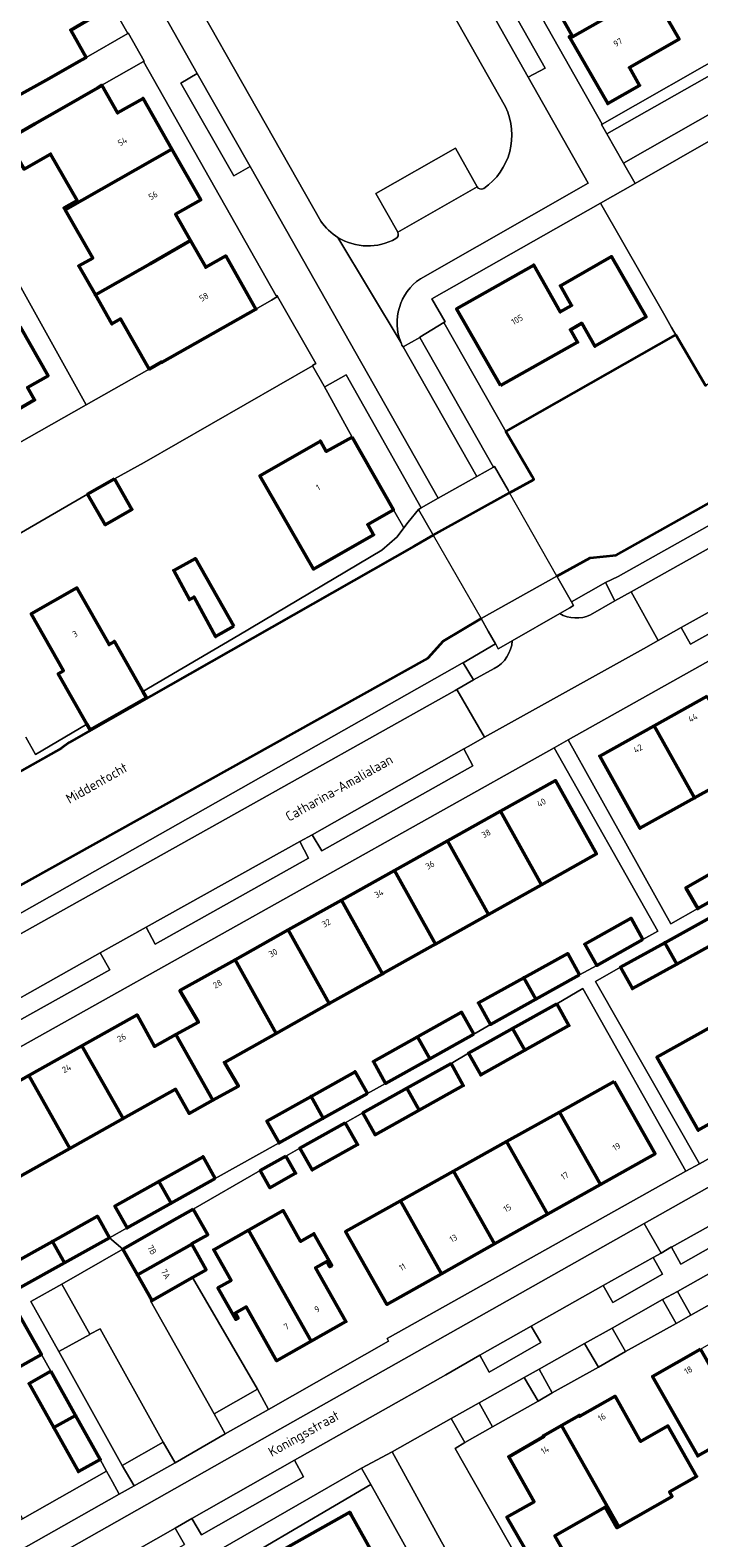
# Model space of a CAD drawing. Header units: metres. Extents: x 113441 to 115918, y 474822 to 477887.
# Tile 121 of 145: x 114702 to 114770, y 476529 to 476683. Entities that reach past the tile are written whole.
import ezdxf
from ezdxf.enums import TextEntityAlignment as Align

# ---------------------------------------------------------------- set-up
doc = ezdxf.new("R2010")
doc.units = ezdxf.units.M
for name, color, linetype, lineweight in [('B-WE-GK-BESCHOEIING-G', 252, 'GK-BESCHOEIING', 35), ('B-WE-GR-GRAS-GV', 252, 'Continuous', 13), ('B-WE-GR-GROENVOORZIENING-GV', 252, 'Continuous', 18), ('B-WE-KW-KUNSTWERK_DEK-GV', 252, 'Continuous', 18), ('B-WE-KW-KUNSTWERK_LANDHOOFD-GV', 252, 'Continuous', 18), ('B-WE-OG-BEBOUWING-GV', 7, 'Continuous', 50), ('B-WE-OG-BEBOUWING-T18', 7, 'Continuous', 50), ('B-WE-OG-TERREIN_ERF-GV', 252, 'Continuous', 18), ('B-WE-OG-TOPOGRAFIE-T18', 7, 'Continuous', 18), ('B-WE-OG-WATER-GV', 252, 'Continuous', 18), ('B-WE-OG-WATER_SLOOT-GV', 252, 'Continuous', 18), ('B-WE-VH-VERHARDING_GESLOTEN-GV', 252, 'Continuous', 18), ('B-WE-VH-VERHARDING_OPEN-GV', 252, 'Continuous', 18)]:
    doc.layers.add(name, color=color, linetype=linetype, lineweight=lineweight)
doc.styles.add('NLCS-ISO-ANNOTATIEF-T18', font='NLCS-ISO.ttf', dxfattribs={"height": 1.8})
doc.linetypes.add('GK-BESCHOEIING', pattern='A,30,-5,[1,NLCS.SHX,S=1,R=0,X=0,Y=0],-5', length=40)

msp = doc.modelspace()

# ---------------------------------------------------------------- linework, layer by layer
at = {"layer": 'B-WE-GK-BESCHOEIING-G', "ltscale": 0.5, "flags": 128}
for points in [[(114755.582, 476626.985), (114758.985, 476628.871), (114761.623, 476629.154), (114817.588, 476660.536), (114818.929, 476662.206), (114820.799, 476664.534), (114865.669, 476689.473), (114867.183, 476690.314)], [(114753.042, 476637.158), (114750.371, 476641.766), (114767.701, 476651.627)], [(114767.701, 476651.627), (114770.727, 476646.467), (114770.847, 476646.535)], [(114750.751, 476635.507), (114753.21, 476636.868), (114753.042, 476637.158)], [(114742.971, 476631.164), (114750.751, 476635.507)], [(114742.971, 476631.164), (114741.014, 476630.05)], [(114741.014, 476630.05), (114705.845, 476610.022), (114705.038, 476609.458), (114674.049, 476591.991), (114671.857, 476590.779), (114671.266, 476591.858)], [(114747.837, 476622.666), (114743.965, 476620.358), (114742.416, 476618.624), (114679.101, 476583.357), (114674.981, 476584.965), (114671.865, 476583.184), (114667.144, 476580.486), (114666.882, 476576.921)]]:
    msp.add_lwpolyline(points, dxfattribs=at)
at = {"layer": 'B-WE-GR-GRAS-GV'}
for points in [[(114730.574, 476709.782), (114726.228, 476707.341), (114726.041, 476707.674), (114725.677, 476707.473), (114715.841, 476701.791), (114715.476, 476701.584), (114715.693, 476701.199), (114713.174, 476699.798), (114711.637, 476698.942), (114711.334, 476698.773), (114731.496, 476663.224)], [(114750.321, 476674.899), (114730.574, 476709.782)], [(114739.348, 476662.09), (114737.095, 476666.061), (114745.248, 476670.675), (114747.432, 476666.741)], [(114748.11, 476666.554), (114748.111, 476666.555), (114748.113, 476666.556)]]:
    msp.add_lwpolyline(points, dxfattribs=at)
for points in [[(114748.113, 476666.556, 0.3701654), (114750.321, 476674.899)], [(114747.432, 476666.741, 0.4140724), (114748.11, 476666.554)], [(114731.496, 476663.224, 0.1048038), (114733.25, 476661.562)], [(114733.25, 476661.562, 0.2712083), (114739.154, 476661.439)], [(114739.154, 476661.439, 0.3996546), (114739.348, 476662.09)]]:
    msp.add_lwpolyline(points, format="xyb", dxfattribs=at)
at = {"layer": 'B-WE-GR-GROENVOORZIENING-GV'}
for points in [[(114824.626, 476659.956), (114826.13, 476660.784), (114826.287, 476660.871), (114864.529, 476682.368), (114864.578, 476682.396), (114865.998, 476683.216), (114866.281, 476683.367), (114865.559, 476684.609), (114868.645, 476686.424), (114861.444, 476683.896), (114828.266, 476666.531), (114823.256, 476663.164), (114819.842, 476659.597), (114761.841, 476626.947), (114760.547, 476626.356), (114761.487, 476624.48), (114763.144, 476625.388), (114764.305, 476626.041), (114781.706, 476635.818), (114805.477, 476649.123), (114807.246, 476650.114), (114808.759, 476650.95)], [(114744.056, 476652.89), (114741.584, 476651.371), (114741.595, 476651.352), (114749.115, 476638.132), (114749.226, 476638.195), (114750.608, 476635.759), (114750.751, 476635.507), (114753.21, 476636.868), (114753.042, 476637.158), (114750.371, 476641.766)], [(114731.852, 476646.396), (114734.683, 476641.184), (114738.91, 476633.751), (114739.953, 476631.916), (114740.414, 476632.522), (114741.458, 476633.808), (114741.745, 476633.97), (114734.086, 476647.544), (114731.904, 476646.307)], [(114722.929, 476602.837), (114744.036, 476614.692), (114745.187, 476615.339), (114745.362, 476615.437), (114747.08, 476616.423), (114746.013, 476618.17), (114745.922, 476618.126), (114679.413, 476580.454), (114675.168, 476581.789), (114673.31, 476580.694), (114668.965, 476578.133), (114666.882, 476576.921), (114657.227, 476571.48), (114657.963, 476570.173), (114651.725, 476566.496), (114652.905, 476564.823), (114653.403, 476566.479), (114661.676, 476571.135), (114662.708, 476569.27), (114663.661, 476569.794), (114665.177, 476570.628), (114666.836, 476571.541), (114674.963, 476576.013)], [(114777.168, 476556.042), (114775.753, 476558.447), (114767.879, 476554.016), (114769.253, 476551.6)], [(114705.093, 476554.751), (114701.938, 476552.978), (114704.782, 476547.872), (114707.941, 476549.621), (114707.926, 476549.647)], [(114767.752, 476550.746), (114766.354, 476553.167), (114761.228, 476550.269), (114762.584, 476547.867)], [(114759.808, 476546.267), (114758.395, 476548.693), (114753.753, 476546.084), (114755.099, 476543.65)], [(114752.236, 476545.215), (114747.646, 476542.626), (114749.003, 476540.193), (114753.68, 476542.797)], [(114726.149, 476541.974), (114725.028, 476544.049), (114720.615, 476541.526), (114721.753, 476539.465)], [(114746.203, 476538.578), (114744.796, 476541.032), (114738.781, 476537.63), (114743.815, 476528.443), (114752.074, 476513.86), (114754.202, 476515.066), (114757.262, 476516.801), (114746.915, 476534.97), (114745.192, 476537.995)], [(114715.417, 476538.629), (114711.252, 476536.233), (114712.45, 476534.18), (114716.63, 476536.531)], [(114710.918, 476533.324), (114710.244, 476534.565), (114709.648, 476535.662), (114701.075, 476530.8), (114693.786, 476526.685), (114689.492, 476524.298), (114690.134, 476523.194), (114690.836, 476521.988), (114694.986, 476524.288)], [(114736.594, 476534.304), (114735.66, 476535.978), (114717.035, 476525.264), (114718.079, 476523.404)]]:
    msp.add_lwpolyline(points, close=True, dxfattribs=at)
at = {"layer": 'B-WE-KW-KUNSTWERK_DEK-GV'}
msp.add_lwpolyline([(114750.751, 476635.507), (114750.608, 476635.759), (114749.226, 476638.195), (114749.115, 476638.132), (114747.4, 476637.164), (114743.475, 476634.947), (114741.745, 476633.97), (114741.458, 476633.808), (114742.884, 476631.316), (114742.971, 476631.164), (114747.837, 476622.666), (114748.569, 476621.388), (114749.31, 476620.092), (114749.603, 476619.582), (114749.877, 476619.74), (114751.024, 476620.4), (114755.859, 476623.18), (114756.886, 476623.771), (114757.277, 476623.996), (114757.054, 476624.39), (114756.246, 476625.814), (114755.582, 476626.985)], close=True, dxfattribs=at)
at = {"layer": 'B-WE-KW-KUNSTWERK_LANDHOOFD-GV'}
for points in [[(114750.751, 476635.507), (114750.608, 476635.759), (114749.226, 476638.195), (114749.115, 476638.132), (114747.4, 476637.164), (114743.475, 476634.947), (114741.745, 476633.97), (114741.458, 476633.808), (114742.884, 476631.316), (114742.971, 476631.164)], [(114755.859, 476623.18), (114756.886, 476623.771), (114757.277, 476623.996), (114757.054, 476624.39), (114756.246, 476625.814), (114755.582, 476626.985), (114747.837, 476622.666), (114748.569, 476621.388), (114749.31, 476620.092), (114749.336, 476620.047), (114749.603, 476619.582), (114749.877, 476619.74), (114751.024, 476620.4)]]:
    msp.add_lwpolyline(points, close=True, dxfattribs=at)
at = {"layer": 'B-WE-OG-BEBOUWING-GV'}
for points in [[(114765.563, 476686.821), (114762.887, 476691.513), (114754.516, 476686.783), (114757.105, 476682.191), (114756.846, 476682.052), (114756.939, 476681.889)], [(114705.628, 476689.378), (114694.76, 476683.152), (114697.548, 476678.286), (114696.155, 476677.498), (114697.873, 476674.46), (114700.666, 476676.04), (114703.472, 476677.627), (114707.127, 476679.695), (114707.563, 476679.941), (114705.986, 476682.729), (114708.567, 476684.198)], [(114765.563, 476686.821), (114756.939, 476681.889), (114760.759, 476675.214), (114764.015, 476677.068), (114762.972, 476678.888), (114768.043, 476681.788), (114765.371, 476686.495), (114765.662, 476686.646)], [(114716.308, 476670.569), (114713.366, 476675.749), (114710.768, 476674.274), (114709.175, 476677.09), (114708.742, 476676.84), (114705.085, 476674.735), (114702.326, 476673.147), (114699.509, 476671.526), (114701.227, 476668.531), (114703.941, 476670.069), (114706.635, 476665.341), (114705.307, 476664.584), (114705.429, 476664.371)], [(114716.308, 476670.569), (114705.429, 476664.371), (114708.231, 476659.452), (114706.817, 476658.649), (114708.502, 476655.692), (114714.101, 476658.886), (114718.217, 476661.234), (114716.685, 476663.933), (114719.25, 476665.389)], [(114718.217, 476661.234), (114714.101, 476658.886), (114708.502, 476655.692), (114710.187, 476652.734), (114711.079, 476653.246), (114713.976, 476648.121), (114715.279, 476648.861), (114715.304, 476648.825), (114724.877, 476654.24), (114721.795, 476659.672), (114719.76, 476658.517)], [(114749.817, 476646.438), (114757.691, 476650.861), (114756.957, 476652.146), (114758.112, 476652.805), (114759.451, 476650.46), (114764.679, 476653.444), (114761.16, 476659.61), (114755.935, 476656.629), (114757.076, 476654.62), (114755.92, 476653.963), (114753.207, 476658.736), (114745.347, 476654.269)], [(114691.016, 476651.34), (114696.506, 476641.61), (114699.852, 476643.549), (114702.312, 476644.988), (114701.586, 476646.263), (114703.677, 476647.455), (114700.881, 476652.39), (114698.791, 476651.199), (114696.835, 476654.651)], [(114734.683, 476641.184), (114732.049, 476639.725), (114731.45, 476640.78), (114725.283, 476637.25), (114730.751, 476627.717), (114736.885, 476631.216), (114736.291, 476632.26), (114738.91, 476633.751)], [(114710.449, 476636.929), (114707.715, 476635.351), (114709.509, 476632.244), (114712.232, 476633.817)], [(114722.633, 476621.892), (114718.701, 476628.79), (114716.5, 476627.576), (114718.089, 476624.611), (114718.574, 476624.871), (114720.765, 476620.828)], [(114713.354, 476615.236), (114710.443, 476620.336), (114709.897, 476620.021), (114706.616, 476625.804), (114701.958, 476623.162), (114705.254, 476617.35), (114704.713, 476617.038), (114707.641, 476611.89), (114707.962, 476611.325), (114713.721, 476614.594)], [(114770.902, 476614.742), (114765.51, 476611.74), (114769.617, 476604.364), (114775.011, 476607.362)], [(114765.51, 476611.74), (114759.942, 476608.64), (114764.05, 476601.27), (114769.617, 476604.364)], [(114749.841, 476603.001), (114754.009, 476595.511), (114759.609, 476598.651), (114755.445, 476606.134)], [(114749.841, 476603.001), (114744.429, 476599.976), (114748.601, 476592.48), (114754.009, 476595.511)], [(114744.429, 476599.976), (114739.018, 476596.951), (114743.192, 476589.448), (114748.601, 476592.48)], [(114739.018, 476596.951), (114733.606, 476593.925), (114737.784, 476586.416), (114737.839, 476586.447), (114742.939, 476589.306), (114743.192, 476589.448)], [(114774.477, 476595.626), (114773.261, 476597.768), (114768.731, 476595.195), (114769.934, 476593.076)], [(114733.606, 476593.925), (114728.177, 476590.89), (114732.359, 476583.375), (114737.784, 476586.416)], [(114764.357, 476589.931), (114763.141, 476592.093), (114758.422, 476589.44), (114759.639, 476587.277)], [(114772.375, 476589.924), (114771.16, 476592.126), (114766.575, 476589.596), (114767.807, 476587.403)], [(114728.177, 476590.89), (114722.747, 476587.855), (114726.933, 476580.333), (114732.359, 476583.375)], [(114767.807, 476587.403), (114766.575, 476589.596), (114762.069, 476587.11), (114763.284, 476584.908)], [(114722.747, 476587.855), (114717.13, 476584.714), (114719.009, 476581.481), (114716.723, 476580.224), (114720.483, 476573.513), (114723.097, 476574.963), (114721.665, 476577.38), (114726.933, 476580.333)], [(114757.893, 476586.3), (114756.681, 476588.49), (114752.201, 476586.009), (114753.418, 476583.822)], [(114753.418, 476583.822), (114752.201, 476586.009), (114747.579, 476583.45), (114748.791, 476581.26)], [(114755.555, 476583.361), (114751.058, 476580.845), (114752.305, 476578.617), (114756.802, 476581.131)], [(114716.723, 476580.224), (114714.522, 476579.013), (114712.756, 476582.221), (114707.134, 476579.071), (114711.333, 476571.639), (114716.679, 476574.637), (114718.061, 476572.169), (114720.483, 476573.513)], [(114747.103, 476580.266), (114745.856, 476582.496), (114741.359, 476579.981), (114742.605, 476577.752)], [(114742.605, 476577.752), (114741.359, 476579.981), (114736.862, 476577.466), (114738.108, 476575.238)], [(114752.305, 476578.617), (114751.058, 476580.845), (114746.561, 476578.33), (114747.807, 476576.102)], [(114771.388, 476581.027), (114765.78, 476577.901), (114769.999, 476570.461), (114775.566, 476573.588)], [(114707.134, 476579.071), (114701.708, 476576.031), (114705.908, 476568.596), (114711.333, 476571.639)], [(114744.78, 476577.251), (114740.283, 476574.736), (114741.529, 476572.507), (114746.027, 476575.021)], [(114701.708, 476576.031), (114696.281, 476572.991), (114700.483, 476565.554), (114705.908, 476568.596)], [(114736.244, 476574.196), (114734.997, 476576.426), (114730.5, 476573.911), (114731.747, 476571.682)], [(114761.415, 476575.428), (114755.851, 476572.317), (114760.007, 476564.922), (114765.585, 476568.057)], [(114731.747, 476571.682), (114730.5, 476573.911), (114726.003, 476571.396), (114727.249, 476569.168)], [(114741.529, 476572.507), (114740.283, 476574.736), (114735.786, 476572.22), (114737.032, 476569.993)], [(114755.851, 476572.317), (114750.445, 476569.295), (114754.608, 476561.888), (114760.007, 476564.922)], [(114733.996, 476571.22), (114729.371, 476568.632), (114730.617, 476566.405), (114735.242, 476568.992)], [(114750.445, 476569.295), (114745.038, 476566.272), (114749.207, 476558.852), (114754.608, 476561.888)], [(114720.732, 476565.525), (114719.485, 476567.755), (114714.988, 476565.24), (114716.235, 476563.011)], [(114727.939, 476567.808), (114725.329, 476566.335), (114726.308, 476564.595), (114728.922, 476566.067)], [(114745.038, 476566.272), (114739.631, 476563.249), (114743.807, 476555.817), (114749.207, 476558.852)], [(114716.235, 476563.011), (114714.988, 476565.24), (114710.491, 476562.725), (114711.737, 476560.497)], [(114739.631, 476563.249), (114734.026, 476560.115), (114738.239, 476552.688), (114743.807, 476555.817)], [(114709.933, 476559.486), (114708.708, 476561.676), (114704.123, 476559.111), (114705.357, 476556.926)], [(114718.482, 476562.406), (114716.843, 476561.472), (114711.305, 476558.317), (114712.798, 476555.697), (114718.338, 476558.821), (114718.321, 476558.85), (114719.972, 476559.791)], [(114724.125, 476560.257), (114730.526, 476548.937), (114734.064, 476550.934), (114730.968, 476556.42), (114732.1, 476557.059), (114732.395, 476556.536), (114732.621, 476556.664), (114730.803, 476559.886), (114729.435, 476559.115), (114727.666, 476562.25)], [(114724.125, 476560.257), (114720.585, 476558.265), (114722.354, 476555.13), (114721.005, 476554.368), (114722.823, 476551.146), (114723.058, 476551.278), (114722.763, 476551.801), (114723.887, 476552.435), (114726.988, 476546.94), (114730.526, 476548.937)], [(114705.357, 476556.926), (114704.123, 476559.111), (114699.608, 476556.586), (114700.833, 476554.396)], [(114718.338, 476558.821), (114712.798, 476555.697), (114714.265, 476553.123), (114714.29, 476553.078), (114718.412, 476555.426), (114719.805, 476556.219)], [(114698.113, 476551.088), (114700.819, 476546.353), (114703.002, 476547.574), (114700.327, 476552.34)], [(114770.217, 476548.112), (114765.333, 476545.336), (114769.936, 476537.22), (114774.833, 476539.998)], [(114703.967, 476545.858), (114701.737, 476544.611), (114704.252, 476540.114), (114706.481, 476541.361)], [(114756.032, 476540.318), (114761.886, 476529.997), (114767.33, 476533.088), (114767.066, 476533.551), (114769.827, 476535.128), (114766.891, 476540.282), (114764.115, 476538.71), (114761.514, 476543.305), (114757.906, 476541.262), (114757.855, 476541.351)], [(114706.481, 476541.361), (114704.252, 476540.114), (114706.768, 476535.617), (114708.995, 476536.863)], [(114756.032, 476540.318), (114754.209, 476539.284), (114754.255, 476539.21), (114750.661, 476537.135), (114753.256, 476532.545), (114750.479, 476530.975), (114753.435, 476525.824), (114756.296, 476527.447), (114755.369, 476529.083), (114760.501, 476531.994), (114761.695, 476529.888), (114761.886, 476529.997)], [(114734.586, 476531.217), (114734.498, 476531.374), (114734.447, 476531.465), (114727.378, 476527.511), (114727.429, 476527.42), (114727.517, 476527.263), (114730.554, 476521.839), (114737.621, 476525.792)]]:
    msp.add_lwpolyline(points, close=True, dxfattribs=at)
at = {"layer": 'B-WE-OG-TERREIN_ERF-GV'}
for points in [[(114703.869, 476696.321), (114698.12, 476706.316), (114696.001, 476705.112), (114699.081, 476699.69), (114697.05, 476698.536), (114698.591, 476695.82), (114700.133, 476693.104), (114702.688, 476694.558), (114705.628, 476689.378), (114708.567, 476684.198), (114705.986, 476682.729), (114707.563, 476679.941), (114711.805, 476682.383)], [(114768.934, 476701.878), (114766.359, 476706.303), (114761.319, 476703.443), (114760.002, 476705.781), (114746.182, 476697.948), (114746.3, 476697.698), (114760.194, 476673.124), (114774.026, 476681.015), (114772.827, 476683.159), (114777.993, 476686.084), (114774.869, 476691.535), (114772.218, 476690.035), (114769.3, 476695.191), (114766.33, 476700.439)], [(114762.887, 476691.513), (114765.563, 476686.821), (114765.662, 476686.646), (114765.371, 476686.495), (114768.043, 476681.788), (114762.972, 476678.888), (114764.015, 476677.068), (114760.759, 476675.214), (114756.939, 476681.889), (114756.846, 476682.052), (114757.105, 476682.191), (114754.516, 476686.783), (114751.863, 476691.487), (114749.137, 476696.321), (114757.464, 476701.026), (114760.213, 476696.204)], [(114713.428, 476679.52), (114709.175, 476677.09), (114710.768, 476674.274), (114713.366, 476675.749), (114716.308, 476670.569), (114719.25, 476665.389), (114716.685, 476663.933), (114718.217, 476661.234), (114719.76, 476658.517), (114721.795, 476659.672), (114724.877, 476654.24), (114726.47, 476655.178), (114727.081, 476655.537), (114727.024, 476655.637), (114726.928, 476655.598)], [(114705.429, 476664.371), (114705.307, 476664.584), (114706.635, 476665.341), (114703.941, 476670.069), (114701.227, 476668.531), (114699.509, 476671.526), (114695.175, 476669.032), (114695.425, 476668.598), (114698.045, 476664.046), (114699.789, 476661.015), (114698.689, 476660.392), (114707.553, 476644.475), (114713.976, 476648.121), (114711.079, 476653.246), (114710.187, 476652.734), (114708.502, 476655.692), (114706.817, 476658.649), (114708.231, 476659.452)], [(114767.701, 476651.627), (114767.508, 476651.964), (114767.275, 476652.373), (114766.573, 476653.601), (114760.027, 476665.065), (114742.836, 476655.297), (114744.178, 476652.965), (114744.056, 476652.89), (114750.371, 476641.766)], [(114749.817, 476646.438), (114745.347, 476654.269), (114753.207, 476658.736), (114755.92, 476653.963), (114757.076, 476654.62), (114755.935, 476656.629), (114761.16, 476659.61), (114764.679, 476653.444), (114759.451, 476650.46), (114758.112, 476652.805), (114756.957, 476652.146), (114757.691, 476650.861)], [(114790.236, 476607.272), (114794.831, 476609.827), (114799.322, 476612.323), (114800.531, 476610.148), (114801.732, 476610.866), (114791.227, 476629.646), (114756.72, 476610.297), (114767.187, 476591.527), (114769.934, 476593.076), (114768.731, 476595.195), (114773.261, 476597.768), (114777.79, 476600.34), (114779.019, 476598.176), (114780.759, 476599.136), (114779.513, 476601.364), (114784.01, 476603.879), (114788.507, 476606.394), (114789.754, 476604.164), (114791.445, 476605.097)], [(114722.633, 476621.892), (114720.765, 476620.828), (114718.574, 476624.871), (114718.089, 476624.611), (114716.5, 476627.576), (114718.701, 476628.79)], [(114785.801, 476613.359), (114780.406, 476610.361), (114775.011, 476607.362), (114769.617, 476604.364), (114764.05, 476601.27), (114759.942, 476608.64), (114765.51, 476611.74), (114770.902, 476614.742), (114776.294, 476617.745), (114781.687, 476620.747), (114787.079, 476623.749), (114792.648, 476626.85), (114796.756, 476619.448), (114791.195, 476616.357)], [(114784.985, 476599.731), (114784.885, 476599.909), (114781.878, 476598.169), (114783.126, 476595.939), (114778.628, 476593.425), (114774.13, 476590.911), (114772.884, 476593.139), (114771.16, 476592.126), (114772.375, 476589.924), (114767.807, 476587.403), (114763.284, 476584.908), (114762.069, 476587.11), (114759.52, 476585.65), (114770.12, 476567.044), (114782.331, 476573.864), (114795.306, 476581.271), (114793.924, 476583.743)], [(114771.388, 476581.027), (114776.798, 476584.043), (114782.208, 476587.059), (114787.749, 476590.148), (114791.954, 476582.794), (114786.366, 476579.655), (114780.966, 476576.622), (114775.566, 476573.588), (114769.999, 476570.461), (114765.78, 476577.901)], [(114738.417, 476548.921), (114738.254, 476549.213), (114738.569, 476549.389), (114768.738, 476566.272), (114758.225, 476584.909), (114755.555, 476583.361), (114756.802, 476581.131), (114752.305, 476578.617), (114747.807, 476576.102), (114746.561, 476578.33), (114744.78, 476577.251), (114746.027, 476575.021), (114741.529, 476572.507), (114737.032, 476569.993), (114735.786, 476572.22), (114733.996, 476571.22), (114735.242, 476568.992), (114730.617, 476566.405), (114729.371, 476568.632), (114727.939, 476567.808), (114728.922, 476566.067), (114726.308, 476564.595), (114725.329, 476566.335), (114718.482, 476562.406), (114719.972, 476559.791), (114718.321, 476558.85), (114718.338, 476558.821), (114719.805, 476556.219), (114718.412, 476555.426), (114725.028, 476544.049), (114726.149, 476541.974)], [(114743.807, 476555.817), (114738.239, 476552.688), (114734.026, 476560.115), (114739.631, 476563.249), (114745.038, 476566.272), (114750.445, 476569.295), (114755.851, 476572.317), (114761.415, 476575.428), (114765.585, 476568.057), (114760.007, 476564.922), (114754.608, 476561.888), (114749.207, 476558.852)], [(114726.988, 476546.94), (114723.887, 476552.435), (114722.763, 476551.801), (114723.058, 476551.278), (114722.823, 476551.146), (114721.005, 476554.368), (114722.354, 476555.13), (114720.585, 476558.265), (114724.125, 476560.257), (114727.666, 476562.25), (114729.435, 476559.115), (114730.803, 476559.886), (114732.621, 476556.664), (114732.395, 476556.536), (114732.1, 476557.059), (114730.968, 476556.42), (114734.064, 476550.934), (114730.526, 476548.937)], [(114774.833, 476539.998), (114769.936, 476537.22), (114765.333, 476545.336), (114770.217, 476548.112), (114774.92, 476550.786), (114779.624, 476553.459), (114784.327, 476556.133), (114789.03, 476558.806), (114793.914, 476561.582), (114798.553, 476553.451), (114793.656, 476550.674), (114788.95, 476548.005), (114784.244, 476545.336), (114779.539, 476542.667)], [(114701.737, 476544.611), (114703.967, 476545.858), (114703.002, 476547.574), (114700.819, 476546.353), (114698.113, 476551.088), (114691.746, 476547.458), (114694.834, 476541.943), (114697.863, 476536.536), (114701.075, 476530.8), (114709.648, 476535.662), (114708.995, 476536.863), (114706.768, 476535.617), (114704.252, 476540.114)], [(114761.886, 476529.997), (114761.695, 476529.888), (114760.501, 476531.994), (114755.369, 476529.083), (114756.296, 476527.447), (114753.435, 476525.824), (114750.479, 476530.975), (114753.256, 476532.545), (114750.661, 476537.135), (114754.255, 476539.21), (114754.209, 476539.284), (114756.032, 476540.318), (114757.855, 476541.351), (114757.906, 476541.262), (114761.514, 476543.305), (114764.115, 476538.71), (114766.891, 476540.282), (114769.827, 476535.128), (114767.066, 476533.551), (114767.33, 476533.088)]]:
    msp.add_lwpolyline(points, close=True, dxfattribs=at)
for points in [[(114777.993, 476686.084), (114782.573, 476677.941), (114781.388, 476677.264), (114763.548, 476667.072), (114760.027, 476665.065), (114766.573, 476653.601), (114767.275, 476652.373), (114767.508, 476651.964), (114767.701, 476651.627), (114770.727, 476646.467), (114770.847, 476646.535), (114806.345, 476666.643), (114806.109, 476667.039), (114804.048, 476670.491), (114803.99, 476670.458), (114794.358, 476664.931), (114791.926, 476669.192), (114793.003, 476669.827), (114790.332, 476674.487), (114791.913, 476675.39), (114791.241, 476676.561), (114794.914, 476678.66), (114792.661, 476682.59), (114795.398, 476684.147)], [(114671.171, 476623.823), (114707.553, 476644.475), (114698.689, 476660.392)], [(114700.881, 476652.39), (114703.677, 476647.455), (114701.586, 476646.263), (114702.312, 476644.988), (114699.852, 476643.549)], [(114701.428, 476610.571), (114702.385, 476608.811), (114707.641, 476611.89), (114704.713, 476617.038), (114705.254, 476617.35), (114701.958, 476623.162), (114706.616, 476625.804), (114709.897, 476620.021), (114710.443, 476620.336), (114713.354, 476615.236), (114723.128, 476620.961), (114737.706, 476629.665), (114739.277, 476631.027), (114739.953, 476631.916), (114738.91, 476633.751), (114736.291, 476632.26), (114736.885, 476631.216), (114730.751, 476627.717), (114725.283, 476637.25), (114731.45, 476640.78), (114732.049, 476639.725), (114734.683, 476641.184), (114731.852, 476646.396), (114730.658, 476648.453), (114713.474, 476638.608), (114710.449, 476636.929), (114712.232, 476633.817), (114709.509, 476632.244), (114707.715, 476635.351), (114678.731, 476618.569)], [(114752.201, 476586.009), (114756.681, 476588.49), (114757.893, 476586.3), (114759.639, 476587.277), (114758.422, 476589.44), (114763.141, 476592.093), (114764.357, 476589.931), (114765.859, 476590.778), (114755.281, 476609.489), (114670.312, 476561.869)], [(114701.708, 476576.031), (114707.134, 476579.071), (114712.756, 476582.221), (114714.522, 476579.013), (114716.723, 476580.224), (114719.009, 476581.481), (114717.13, 476584.714), (114722.747, 476587.855), (114728.177, 476590.89), (114733.606, 476593.925), (114739.018, 476596.951), (114744.429, 476599.976), (114749.841, 476603.001), (114755.445, 476606.134), (114759.609, 476598.651), (114754.009, 476595.511), (114748.601, 476592.48), (114743.192, 476589.448), (114742.939, 476589.306), (114737.839, 476586.447), (114737.784, 476586.416), (114732.359, 476583.375), (114726.933, 476580.333), (114721.665, 476577.38), (114723.097, 476574.963), (114720.483, 476573.513), (114718.061, 476572.169), (114716.679, 476574.637), (114711.333, 476571.639), (114705.908, 476568.596), (114700.483, 476565.554)], [(114699.608, 476556.586), (114704.123, 476559.111), (114708.708, 476561.676), (114709.933, 476559.486), (114711.737, 476560.497), (114710.491, 476562.725), (114714.988, 476565.24), (114719.485, 476567.755), (114720.732, 476565.525), (114727.249, 476569.168), (114726.003, 476571.396), (114730.5, 476573.911), (114734.997, 476576.426), (114736.244, 476574.196), (114738.108, 476575.238), (114736.862, 476577.466), (114741.359, 476579.981), (114745.856, 476582.496), (114747.103, 476580.266), (114748.791, 476581.26), (114747.579, 476583.45), (114752.201, 476586.009)], [(114777.168, 476556.042), (114769.253, 476551.6), (114767.752, 476550.746), (114762.584, 476547.867), (114759.808, 476546.267), (114755.099, 476543.65), (114753.68, 476542.797), (114749.003, 476540.193), (114746.203, 476538.578), (114745.192, 476537.995), (114746.915, 476534.97), (114757.262, 476516.801)], [(114755.828, 476499.825), (114736.594, 476534.304), (114718.079, 476523.404)], [(114727.378, 476527.511), (114734.447, 476531.465), (114734.498, 476531.374), (114734.586, 476531.217), (114737.621, 476525.792)]]:
    msp.add_lwpolyline(points, dxfattribs=at)
at = {"layer": 'B-WE-OG-WATER-GV'}
msp.add_lwpolyline([(114679.101, 476583.357), (114742.416, 476618.624), (114743.965, 476620.358), (114747.837, 476622.666), (114755.582, 476626.985), (114758.985, 476628.871), (114761.623, 476629.154), (114817.588, 476660.536), (114818.929, 476662.206), (114813.119, 476669.728), (114806.345, 476666.643), (114770.847, 476646.535), (114770.727, 476646.467), (114767.701, 476651.627), (114750.371, 476641.766), (114753.042, 476637.158), (114753.21, 476636.868), (114750.751, 476635.507), (114742.971, 476631.164), (114741.014, 476630.05), (114705.845, 476610.022), (114705.038, 476609.458), (114674.049, 476591.991)], dxfattribs=at)
at = {"layer": 'B-WE-OG-WATER_SLOOT-GV'}
for points in [[(114819.842, 476659.597), (114823.256, 476663.164), (114828.266, 476666.531), (114861.444, 476683.896), (114868.645, 476686.424), (114869.201, 476686.751), (114867.183, 476690.314), (114865.669, 476689.473), (114820.799, 476664.534), (114818.929, 476662.206), (114817.588, 476660.536), (114761.623, 476629.154), (114758.985, 476628.871), (114755.582, 476626.985), (114756.246, 476625.814), (114757.054, 476624.39), (114760.547, 476626.356), (114761.841, 476626.947)], [(114745.922, 476618.126), (114746.013, 476618.17), (114749.31, 476620.092), (114748.569, 476621.388), (114747.837, 476622.666), (114743.965, 476620.358), (114742.416, 476618.624), (114679.101, 476583.357), (114674.981, 476584.965), (114671.865, 476583.184), (114673.31, 476580.694), (114675.168, 476581.789), (114679.413, 476580.454)]]:
    msp.add_lwpolyline(points, close=True, dxfattribs=at)
msp.add_lwpolyline([(114674.049, 476591.991), (114705.038, 476609.458), (114705.845, 476610.022), (114741.014, 476630.05), (114742.971, 476631.164), (114742.884, 476631.316), (114741.458, 476633.808), (114740.414, 476632.522), (114739.953, 476631.916), (114739.277, 476631.027), (114737.706, 476629.665), (114723.128, 476620.961), (114713.354, 476615.236), (114713.721, 476614.594), (114707.962, 476611.325), (114707.641, 476611.89), (114702.385, 476608.811), (114701.428, 476610.571)], dxfattribs=at)
at = {"layer": 'B-WE-VH-VERHARDING_GESLOTEN-GV'}
for points in [[(114788.849, 476633.236), (114789.974, 476633.948), (114806.609, 476643.247), (114808.205, 476644.09), (114810.1, 476645.091), (114807.246, 476650.114), (114805.477, 476649.123), (114781.706, 476635.818), (114764.305, 476626.041), (114763.144, 476625.388), (114765.911, 476620.433), (114767.478, 476621.307), (114768.26, 476621.743)], [(114750.751, 476635.507), (114750.608, 476635.759), (114749.226, 476638.195), (114749.115, 476638.132), (114747.4, 476637.164), (114743.475, 476634.947), (114741.745, 476633.97), (114741.458, 476633.808), (114742.884, 476631.316), (114742.971, 476631.164), (114747.837, 476622.666), (114748.569, 476621.388), (114749.31, 476620.092), (114749.603, 476619.582), (114749.877, 476619.74), (114751.024, 476620.4), (114755.859, 476623.18), (114756.886, 476623.771), (114757.277, 476623.996), (114757.054, 476624.39), (114756.246, 476625.814), (114755.582, 476626.985)], [(114709.004, 476588.552), (114713.697, 476591.185), (114729.36, 476599.918), (114730.605, 476600.617), (114746.078, 476609.375), (114746.586, 476609.658), (114747.95, 476610.419), (114748.195, 476610.555), (114745.362, 476615.437), (114745.187, 476615.339), (114744.036, 476614.692), (114722.929, 476602.837), (114674.963, 476576.013), (114666.836, 476571.541), (114665.177, 476570.628), (114667.931, 476565.558), (114669.736, 476566.555), (114670.805, 476567.145), (114692.071, 476579.049), (114693.289, 476579.703)]]:
    msp.add_lwpolyline(points, close=True, dxfattribs=at)
for points in [[(114765.911, 476620.433), (114763.144, 476625.388), (114761.487, 476624.48), (114758.992, 476623.039)], [(114755.859, 476623.18), (114751.024, 476620.4)], [(114749.195, 476617.583), (114747.08, 476616.423), (114745.362, 476615.437), (114748.195, 476610.555), (114749.713, 476611.402), (114764.406, 476619.594), (114765.911, 476620.433)]]:
    msp.add_lwpolyline(points, dxfattribs=at)
for points in [[(114758.992, 476623.039, -0.2425669), (114755.859, 476623.18)], [(114751.024, 476620.4, -0.25997), (114749.195, 476617.583)]]:
    msp.add_lwpolyline(points, format="xyb", dxfattribs=at)
at = {"layer": 'B-WE-VH-VERHARDING_OPEN-GV'}
for points in [[(114701.156, 476772.767), (114703.828, 476768.113), (114709.203, 476758.561), (114707.553, 476757.609), (114712.157, 476749.491), (114713.849, 476750.43), (114725.098, 476730.568), (114723.401, 476729.568), (114724.091, 476728.349), (114724.583, 476727.479), (114727.071, 476723.082), (114727.564, 476722.212), (114728.155, 476721.08), (114729.877, 476722.04), (114735.056, 476712.891), (114740.901, 476702.601), (114739.237, 476701.605), (114744.15, 476692.972), (114745.834, 476693.929), (114754.378, 476678.837), (114752.651, 476677.923), (114758.749, 476667.118), (114741.656, 476657.343)], [(114752.651, 476677.923), (114744.15, 476692.972), (114739.237, 476701.605), (114728.155, 476721.08), (114727.564, 476722.212), (114724.62, 476720.491), (114730.717, 476709.87), (114730.574, 476709.782), (114750.321, 476674.899)], [(114711.637, 476698.942), (114705.448, 476709.679), (114705.241, 476710.038), (114701.892, 476708.083), (114702.085, 476707.742), (114704.618, 476703.303), (114704.703, 476703.349), (114708.252, 476697.13), (114713.69, 476687.538), (114718.903, 476678.288), (114724.303, 476668.798), (114743.475, 476634.947), (114747.4, 476637.164), (114739.884, 476650.397), (114739.776, 476650.586), (114739.73, 476650.689), (114739.686, 476650.792), (114733.25, 476661.562)], [(114731.496, 476663.224), (114711.334, 476698.773), (114711.637, 476698.942)], [(114739.686, 476650.792), (114739.73, 476650.689), (114739.776, 476650.586), (114739.884, 476650.397), (114741.595, 476651.352), (114741.584, 476651.371), (114744.056, 476652.89), (114744.178, 476652.965), (114742.836, 476655.297), (114760.027, 476665.065), (114763.548, 476667.072), (114762.372, 476669.146), (114760.68, 476672.131), (114760.136, 476673.091), (114760.194, 476673.124), (114746.3, 476697.698)], [(114703.869, 476696.321), (114711.805, 476682.383), (114711.864, 476682.432), (114713.478, 476679.537), (114713.428, 476679.52), (114726.928, 476655.598), (114727.024, 476655.637), (114727.081, 476655.537), (114730.976, 476648.684), (114730.634, 476648.495), (114730.658, 476648.453), (114731.852, 476646.396), (114731.904, 476646.307), (114734.086, 476647.544), (114741.745, 476633.97), (114743.475, 476634.947), (114724.303, 476668.798), (114722.632, 476667.839), (114717.225, 476677.318), (114718.903, 476678.288), (114713.69, 476687.538)], [(114699.509, 476671.526), (114702.326, 476673.147), (114705.085, 476674.735), (114708.742, 476676.84), (114709.175, 476677.09), (114713.428, 476679.52), (114713.478, 476679.537), (114711.864, 476682.432), (114711.805, 476682.383), (114707.563, 476679.941), (114707.127, 476679.695), (114703.472, 476677.627), (114700.666, 476676.04)], [(114741.656, 476657.343), (114758.749, 476667.118), (114752.651, 476677.923)], [(114747.432, 476666.741), (114739.348, 476662.09)], [(114748.113, 476666.556), (114748.111, 476666.555), (114748.11, 476666.554)], [(114733.25, 476661.562), (114739.686, 476650.792)], [(114755.281, 476609.489), (114756.72, 476610.297), (114791.227, 476629.646), (114792.578, 476630.401), (114792.558, 476630.436), (114810.025, 476640.152), (114814.046, 476642.401), (114817.77, 476644.443)], [(114789.781, 476631.57), (114769.202, 476620.072), (114768.26, 476621.743), (114767.478, 476621.307), (114765.911, 476620.433), (114764.406, 476619.594), (114749.713, 476611.402), (114748.195, 476610.555), (114747.95, 476610.419), (114746.586, 476609.658), (114746.078, 476609.375), (114747.017, 476607.651), (114731.586, 476598.963), (114730.605, 476600.617), (114729.36, 476599.918), (114730.256, 476598.217), (114714.605, 476589.433), (114713.697, 476591.185), (114709.004, 476588.552), (114709.97, 476586.815), (114694.249, 476578.037)], [(114761.487, 476624.48), (114760.547, 476626.356), (114757.054, 476624.39), (114757.277, 476623.996), (114756.886, 476623.771), (114755.859, 476623.18)], [(114758.992, 476623.039), (114761.487, 476624.48)], [(114751.024, 476620.4), (114749.877, 476619.74), (114749.603, 476619.582), (114749.336, 476620.047), (114749.31, 476620.092), (114746.013, 476618.17), (114747.08, 476616.423), (114749.195, 476617.583)], [(114670.312, 476561.869), (114755.281, 476609.489)], [(114774.477, 476595.626), (114769.934, 476593.076), (114767.187, 476591.527), (114756.72, 476610.297), (114755.281, 476609.489), (114765.859, 476590.778), (114764.357, 476589.931), (114759.639, 476587.277), (114757.893, 476586.3), (114753.418, 476583.822), (114748.791, 476581.26), (114747.103, 476580.266), (114742.605, 476577.752), (114738.108, 476575.238), (114736.244, 476574.196), (114731.747, 476571.682), (114727.249, 476569.168), (114720.732, 476565.525), (114716.235, 476563.011), (114711.737, 476560.497), (114709.933, 476559.486), (114711.305, 476558.317), (114716.843, 476561.472), (114718.482, 476562.406), (114725.329, 476566.335), (114727.939, 476567.808), (114729.371, 476568.632), (114733.996, 476571.22), (114735.786, 476572.22), (114740.283, 476574.736), (114744.78, 476577.251), (114746.561, 476578.33), (114751.058, 476580.845), (114755.555, 476583.361), (114758.225, 476584.909), (114768.738, 476566.272), (114770.12, 476567.044), (114759.52, 476585.65), (114762.069, 476587.11), (114766.575, 476589.596), (114771.16, 476592.126)], [(114839.023, 476605.783), (114835.475, 476603.768), (114814.102, 476591.629), (114814.191, 476591.472), (114812.912, 476590.769), (114812.826, 476590.915), (114807.605, 476587.992), (114807.756, 476587.736), (114800.299, 476583.532), (114800.06, 476583.97), (114795.306, 476581.271), (114782.331, 476573.864), (114770.12, 476567.044), (114768.738, 476566.272), (114738.569, 476549.389), (114738.254, 476549.213), (114738.417, 476548.921), (114726.149, 476541.974), (114721.753, 476539.465), (114716.63, 476536.531), (114712.45, 476534.18), (114710.918, 476533.324), (114694.986, 476524.288)], [(114690.686, 476519.483), (114691.253, 476519.637), (114691.8, 476519.862), (114691.982, 476519.965), (114726.521, 476539.518), (114764.472, 476560.947), (114765.569, 476561.566), (114775.38, 476567.101)], [(114778.112, 476562.411), (114768.23, 476556.806), (114767.265, 476558.522), (114767.25, 476558.549), (114766.21, 476557.925), (114765.393, 476557.459), (114766.339, 476555.766), (114761.265, 476552.868), (114760.283, 476554.605), (114752.963, 476550.467), (114753.936, 476548.779), (114748.657, 476545.752), (114747.702, 476547.5), (114744.257, 476545.493), (114728.819, 476536.795), (114729.747, 476535.091), (114719.319, 476529.181), (114718.345, 476530.843), (114716.628, 476529.866), (114717.607, 476528.176)], [(114700.327, 476552.34), (114703.002, 476547.574), (114703.967, 476545.858), (114706.481, 476541.361), (114708.995, 476536.863), (114709.648, 476535.662), (114710.244, 476534.565), (114710.918, 476533.324), (114712.45, 476534.18), (114711.252, 476536.233), (114704.782, 476547.872), (114701.938, 476552.978), (114705.093, 476554.751), (114711.305, 476558.317), (114709.933, 476559.486), (114705.357, 476556.926), (114700.833, 476554.396)], [(114717.035, 476525.264), (114735.66, 476535.978), (114738.781, 476537.63), (114744.796, 476541.032), (114747.646, 476542.626), (114752.236, 476545.215), (114753.753, 476546.084), (114758.395, 476548.693), (114761.228, 476550.269), (114766.354, 476553.167), (114767.879, 476554.016), (114775.753, 476558.447)]]:
    msp.add_lwpolyline(points, dxfattribs=at)
for points in [[(114744.15, 476692.972), (114752.651, 476677.923), (114754.378, 476678.837), (114745.834, 476693.929)], [(114780.231, 476679.3), (114781.388, 476677.264), (114782.573, 476677.941), (114777.993, 476686.084), (114772.827, 476683.159), (114774.026, 476681.015), (114760.194, 476673.124), (114760.136, 476673.091), (114760.68, 476672.131), (114778.538, 476682.277)], [(114780.231, 476679.3), (114778.538, 476682.277), (114760.68, 476672.131), (114762.372, 476669.146)], [(114718.903, 476678.288), (114717.225, 476677.318), (114722.632, 476667.839), (114724.303, 476668.798)], [(114781.388, 476677.264), (114780.231, 476679.3), (114762.372, 476669.146), (114763.548, 476667.072)], [(114745.248, 476670.675), (114737.095, 476666.061), (114739.348, 476662.09), (114747.432, 476666.741)], [(114707.715, 476635.351), (114710.449, 476636.929), (114713.474, 476638.608), (114730.658, 476648.453), (114730.634, 476648.495), (114730.976, 476648.684), (114727.081, 476655.537), (114726.47, 476655.178), (114724.877, 476654.24), (114715.304, 476648.825), (114715.279, 476648.861), (114713.976, 476648.121), (114707.553, 476644.475), (114671.171, 476623.823), (114669.861, 476623.079), (114668.718, 476622.43), (114670.703, 476618.933), (114672.822, 476615.201), (114675.886, 476616.971), (114678.731, 476618.569)], [(114741.595, 476651.352), (114739.884, 476650.397), (114747.4, 476637.164), (114749.115, 476638.132)], [(114788.849, 476633.236), (114768.26, 476621.743), (114769.202, 476620.072), (114789.781, 476631.57)], [(114746.078, 476609.375), (114730.605, 476600.617), (114731.586, 476598.963), (114747.017, 476607.651)], [(114729.36, 476599.918), (114713.697, 476591.185), (114714.605, 476589.433), (114730.256, 476598.217)], [(114709.004, 476588.552), (114693.289, 476579.703), (114694.249, 476578.037), (114709.97, 476586.815)], [(114777.119, 476564.035), (114778.207, 476564.695), (114776.473, 476567.734), (114775.38, 476567.101), (114765.569, 476561.566), (114764.472, 476560.947), (114766.21, 476557.925), (114767.25, 476558.549), (114767.265, 476558.522)], [(114777.119, 476564.035), (114767.265, 476558.522), (114768.23, 476556.806), (114778.112, 476562.411)], [(114704.591, 476523.011), (114706.298, 476523.974), (114716.628, 476529.866), (114718.345, 476530.843), (114728.819, 476536.795), (114744.257, 476545.493), (114747.702, 476547.5), (114752.963, 476550.467), (114760.283, 476554.605), (114765.393, 476557.459), (114766.21, 476557.925), (114764.472, 476560.947), (114726.521, 476539.518), (114691.982, 476519.965), (114691.8, 476519.862), (114693.576, 476516.874), (114693.821, 476516.995)], [(114714.132, 476553.047), (114714.265, 476553.123), (114712.798, 476555.697), (114711.305, 476558.317), (114705.093, 476554.751), (114707.926, 476549.647), (114708.982, 476550.19), (114715.417, 476538.629), (114716.63, 476536.531), (114721.753, 476539.465), (114720.615, 476541.526)], [(114765.393, 476557.459), (114760.283, 476554.605), (114761.265, 476552.868), (114766.339, 476555.766)], [(114718.412, 476555.426), (114714.29, 476553.078), (114714.265, 476553.123), (114714.132, 476553.047), (114720.615, 476541.526), (114725.028, 476544.049)], [(114767.879, 476554.016), (114766.354, 476553.167), (114767.752, 476550.746), (114769.253, 476551.6)], [(114752.963, 476550.467), (114747.702, 476547.5), (114748.657, 476545.752), (114753.936, 476548.779)], [(114707.926, 476549.647), (114707.941, 476549.621), (114704.782, 476547.872), (114711.252, 476536.233), (114715.417, 476538.629), (114708.982, 476550.19)], [(114761.228, 476550.269), (114758.395, 476548.693), (114759.808, 476546.267), (114762.584, 476547.867)], [(114753.753, 476546.084), (114752.236, 476545.215), (114753.68, 476542.797), (114755.099, 476543.65)], [(114747.646, 476542.626), (114744.796, 476541.032), (114746.203, 476538.578), (114749.003, 476540.193)], [(114728.819, 476536.795), (114718.345, 476530.843), (114719.319, 476529.181), (114729.747, 476535.091)], [(114738.781, 476537.63), (114735.66, 476535.978), (114736.594, 476534.304), (114755.828, 476499.825), (114758.937, 476494.252), (114762.081, 476495.981), (114761.988, 476496.15), (114764.039, 476497.226), (114763.369, 476498.489), (114761.271, 476497.326), (114760.611, 476498.563), (114762.698, 476499.724), (114762.049, 476500.942), (114759.91, 476499.785), (114756.67, 476505.618), (114758.778, 476506.751), (114758.087, 476508.005), (114755.981, 476506.813), (114755.324, 476508.031), (114757.371, 476509.21), (114756.689, 476510.457), (114754.686, 476509.248), (114752.074, 476513.86), (114743.815, 476528.443)], [(114716.628, 476529.866), (114706.298, 476523.974), (114707.228, 476522.326), (114717.607, 476528.176)]]:
    msp.add_lwpolyline(points, close=True, dxfattribs=at)
for points in [[(114750.321, 476674.899, -0.3701654), (114748.113, 476666.556)], [(114748.11, 476666.554, -0.4140724), (114747.432, 476666.741)], [(114733.25, 476661.562, -0.1048038), (114731.496, 476663.224)], [(114739.154, 476661.439, -0.2712083), (114733.25, 476661.562)], [(114739.348, 476662.09, -0.3996546), (114739.154, 476661.439)], [(114739.686, 476650.792, -0.3550193), (114741.656, 476657.343)], [(114741.656, 476657.343, 0.3550193), (114739.686, 476650.792)], [(114755.859, 476623.18, 0.2425669), (114758.992, 476623.039)], [(114749.195, 476617.583, 0.25997), (114751.024, 476620.4)]]:
    msp.add_lwpolyline(points, format="xyb", dxfattribs=at)

# ---------------------------------------------------------------- texts
at = {"layer": 'B-WE-OG-BEBOUWING-T18', "style": 'NLCS-ISO-ANNOTATIEF-T18'}
for s, rotation, p in [('97', 29.8, (114761.793, 476681.461)), ('54', 29.6, (114711.263, 476671.353)), ('56', 29.6, (114714.39, 476665.846)), ('58', 29.6, (114719.572, 476655.485)), ('105', 29.6, (114751.516, 476653.174)), ('1', 29.8, (114731.223, 476636.041)), ('3', 29.6, (114706.429, 476621.099)), ('44', 29.3, (114769.446, 476612.548)), ('42', 29.3, (114763.839, 476609.406)), ('40', 29.2, (114753.992, 476603.891)), ('38', 29.3, (114748.354, 476600.73)), ('36', 29.3, (114742.626, 476597.522)), ('34', 29.3, (114737.422, 476594.605)), ('32', 29.3, (114732.056, 476591.6)), ('30', 29.3, (114726.625, 476588.556)), ('28', 29.3, (114720.963, 476585.384)), ('26', 29.3, (114711.181, 476579.904)), ('24', 29.2, (114705.564, 476576.758)), ('19', 29.3, (114761.656, 476568.774)), ('17', 29.3, (114756.372, 476565.804)), ('15', 29.3, (114750.526, 476562.518)), ('13', 29.3, (114745.022, 476559.425)), ('7B', 299.7, (114714.278, 476558.251)), ('11', 29.3, (114739.817, 476556.5)), ('7A', 299.7, (114715.684, 476555.783)), ('9', 29.5, (114731.109, 476552.194)), ('7', 29.5, (114727.982, 476550.429)), ('18', 29.6, (114768.977, 476545.968)), ('16', 30, (114760.157, 476541.174)), ('14', 30, (114754.356, 476537.824))]:
    msp.add_text(s, height=0.64, rotation=rotation, dxfattribs=at).set_placement(p, align=Align.MIDDLE)
at = {"layer": 'B-WE-OG-TOPOGRAFIE-T18', "style": 'NLCS-ISO-ANNOTATIEF-T18'}
for s, rotation, p in [('Catharina-Amalialaan', 29.5, (114733.363, 476605.388)), ('Middentocht', 29.6, (114708.643, 476605.893)), ('Koningsstraat', 29.4, (114729.834, 476539.377))]:
    msp.add_text(s, height=1, rotation=rotation, dxfattribs=at).set_placement(p, align=Align.MIDDLE)

doc.saveas('drawing.dxf')
